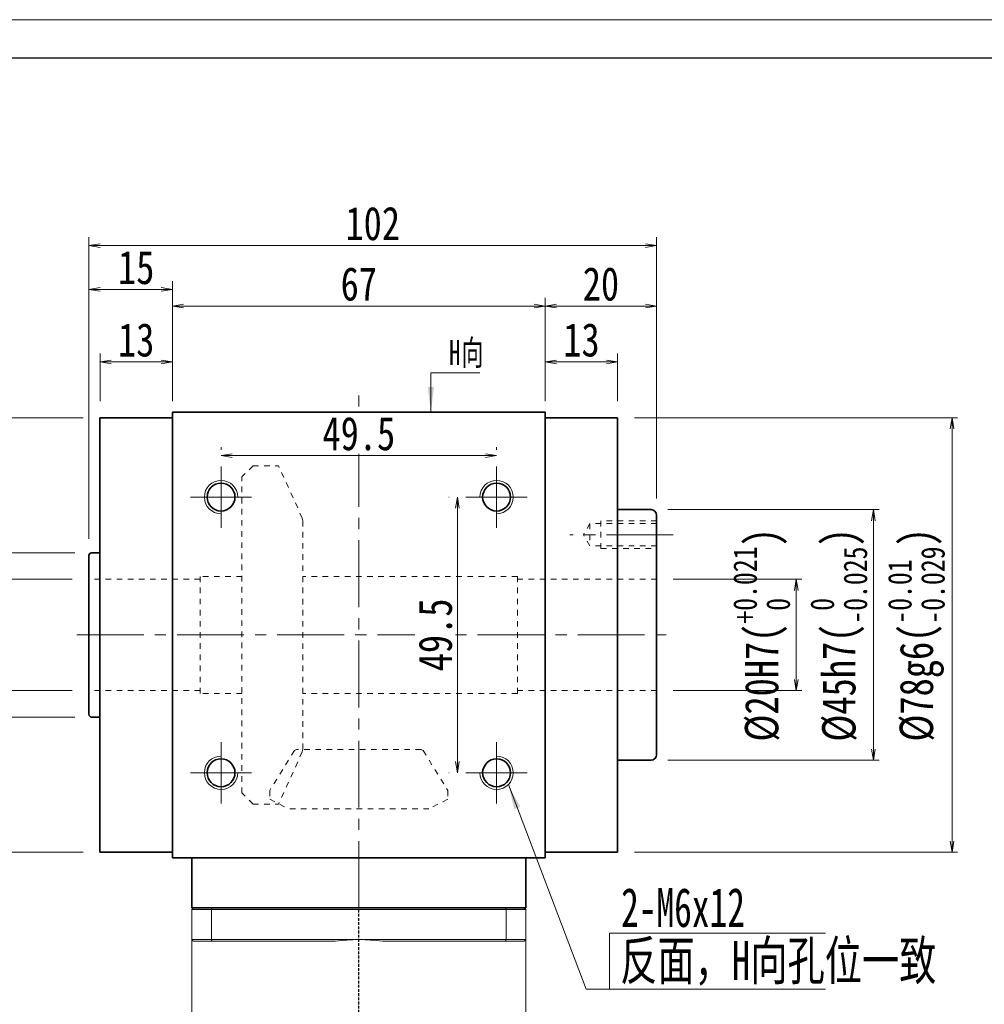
# Model space of a CAD drawing. Header units: millimetres. Extents: x -19 to 570, y -6 to 404.
# Tile 4 of 8: x 82 to 255, y 227 to 404. Entities that reach past the tile are written whole.
import ezdxf

# ---------------------------------------------------------------- set-up
doc = ezdxf.new("R2010")
doc.units = ezdxf.units.MM
for name, pattern in [('DASHED', [0.75, 0.5, -0.25]), ('点画线', [18, 12, -2, 2, -2]), ('虚线', [2, 1, -1])]:
    doc.linetypes.add(name, pattern=pattern)
for name, color, linetype, lineweight in [('EB0_1', 7, 'Continuous', 35), ('中心线层', 1, '点画线', 18), ('图框_外框线', 7, 'Continuous', 18), ('尺寸线层', 3, 'Continuous', 18), ('粗实线层', 7, 'Continuous', 35), ('虚线层_1', 6, '虚线', 18)]:
    doc.layers.add(name, color=color, linetype=linetype, lineweight=lineweight)
doc.styles.add('宋体', font='SimSun.ttf', dxfattribs={"width": 0.8})
doc.styles.add('标准', font='txt', dxfattribs={"width": 0.667})
doc.dimstyles.new('A水平标注$0', dxfattribs={"dimtxt": 3.5, "dimasz": 2, "dimexe": 1.5, "dimexo": 3, "dimgap": 1.1, "dimtad": 1, "dimtoh": 1, "dimdec": 4, "dimdsep": 46, "dimtxsty": '宋体', "dimblk": 'OPEN', "dimcen": 3, "dimclrd": 3, "dimclre": 3, "dimclrt": 6, "dimadec": 0, "dimazin": 0, "dimtm": 1e-09, "dimtfac": 1, "dimtdec": 4, "dimtix": 1, "dimtmove": 0, "dimatfit": 3, "dimldrblk": 'OPEN', "dimfxl": 0, "dimlwd": 13, "dimlwe": 13, "dimarcsym": 0})
doc.dimstyles.new('D直径标注φ25', dxfattribs={"dimtxt": 3.5, "dimasz": 2, "dimexe": 1, "dimexo": 3, "dimtad": 1, "dimtoh": 1, "dimdec": 1, "dimdsep": 46, "dimtxsty": '宋体', "dimblk": 'OPEN', "dimcen": 3, "dimclrd": 3, "dimclre": 3, "dimclrt": 130, "dimadec": 0, "dimazin": 0, "dimtm": 1e-09, "dimtfac": 1, "dimtdec": 1, "dimtmove": 0, "dimatfit": 0, "dimldrblk": 'OPEN', "dimfxl": 0, "dimlwd": 13, "dimlwe": 13, "dimarcsym": 0})

# ---------------------------------------------------------------- blocks, each defined once
blk = doc.blocks.new('_Open')
at = {"color": 0, "linetype": 'ByBlock', "lineweight": -2}
for p, q in [((-1, 0.167), (0, 0)), ((-1, -0.167), (0, 0)), ((0, 0), (-1, 0))]:
    blk.add_line(p, q, dxfattribs=at)
blk = doc.blocks.new('*D10')
at = {"layer": 'Defpoints', "color": 0, "transparency": 16777216}
for p in [(94.2, 303.49), (94.2, 283.49)]:
    blk.add_point(p, dxfattribs=at)
at = {"layer": '尺寸线层', "color": 3, "lineweight": 13, "transparency": 16777216}
for p, q in [((91.2, 303.49), (74.97, 303.49)), ((75.97, 301.49), (75.97, 285.49)), ((91.2, 283.49), (74.97, 283.49))]:
    blk.add_line(p, q, dxfattribs=at)
at = {"layer": '尺寸线层', "color": 3, "lineweight": 13, "transparency": 16777216, "xscale": 2, "yscale": 2, "zscale": 2}
for p, rotation in [((75.97, 303.49), 90), ((75.97, 283.49), 270)]:
    blk.add_blockref('_Open', p, dxfattribs=dict(at, rotation=rotation))
at = {"layer": '尺寸线层', "color": 130, "transparency": 16777216, "insert": (69.73, 293.49), "char_height": 6, "attachment_point": 5, "rotation": 90, "style": '宋体', "bg_fill": 3, "box_fill_scale": 1.1, "bg_fill_color": 256, "bg_fill_true_color": 13158600, "bg_fill_transparency": 0}
blk.add_mtext('{\\A1;\\A1;%%C20H7({\\H0.707107x;\\S+0.021^  0;})}', dxfattribs=at)
at = {"layer": 'Defpoints', "color": 0, "transparency": 16777216}
blk.add_point((75.97, 283.49), dxfattribs=at)
blk = doc.blocks.new('*D11')
at = {"layer": 'Defpoints', "color": 0, "transparency": 16777216}
for p in [(94.7, 308.24), (61.5, 278.74), (94.7, 278.74)]:
    blk.add_point(p, dxfattribs=at)
at = {"layer": '尺寸线层', "color": 3, "lineweight": 13, "transparency": 16777216}
for p, q in [((91.7, 308.24), (60.5, 308.24)), ((61.5, 306.24), (61.5, 280.74)), ((91.7, 278.74), (60.5, 278.74))]:
    blk.add_line(p, q, dxfattribs=at)
at = {"layer": '尺寸线层', "color": 3, "lineweight": 13, "transparency": 16777216, "xscale": 2, "yscale": 2, "zscale": 2}
for p, rotation in [((61.5, 308.24), 90), ((61.5, 278.74), 270)]:
    blk.add_blockref('_Open', p, dxfattribs=dict(at, rotation=rotation))
at = {"layer": '尺寸线层', "color": 130, "transparency": 16777216, "insert": (57.36, 290.56), "char_height": 6, "attachment_point": 5, "rotation": 90, "style": '宋体', "bg_fill": 3, "box_fill_scale": 1.1, "bg_fill_color": 256, "bg_fill_true_color": 13158600, "bg_fill_transparency": 0}
blk.add_mtext('φ29.5', dxfattribs=at)
blk = doc.blocks.new('*D12')
at = {"layer": 'Defpoints', "color": 0, "transparency": 16777216}
for p in [(96.2, 332.49), (51.26, 254.49), (96.2, 254.49)]:
    blk.add_point(p, dxfattribs=at)
at = {"layer": '尺寸线层', "color": 3, "lineweight": 13, "transparency": 16777216}
for p, q in [((93.2, 332.49), (50.26, 332.49)), ((51.26, 330.49), (51.26, 256.49)), ((93.2, 254.49), (50.26, 254.49))]:
    blk.add_line(p, q, dxfattribs=at)
at = {"layer": '尺寸线层', "color": 3, "lineweight": 13, "transparency": 16777216, "xscale": 2, "yscale": 2, "zscale": 2}
for p, rotation in [((51.26, 332.49), 89.99999999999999), ((51.26, 254.49), 270)]:
    blk.add_blockref('_Open', p, dxfattribs=dict(at, rotation=rotation))
at = {"layer": '尺寸线层', "color": 130, "transparency": 16777216, "insert": (44.83, 290.56), "char_height": 6, "attachment_point": 5, "rotation": 90, "style": '宋体', "bg_fill": 3, "box_fill_scale": 1.1, "bg_fill_color": 257, "bg_fill_transparency": 0}
blk.add_mtext('{\\A1;\\A1;%%C78g6({\\H0.707107x;\\S-0.01^ -0.029;})}', dxfattribs=at)
blk = doc.blocks.new('*D13')
at = {"layer": 'Defpoints', "color": 0, "transparency": 16777216}
for p in [(196.2, 303.49), (196.2, 283.49), (221.3, 283.49)]:
    blk.add_point(p, dxfattribs=at)
at = {"layer": '尺寸线层', "color": 3, "lineweight": 13, "transparency": 16777216}
for p, q in [((199.2, 303.49), (222.3, 303.49)), ((221.3, 301.49), (221.3, 285.49)), ((199.2, 283.49), (222.3, 283.49))]:
    blk.add_line(p, q, dxfattribs=at)
at = {"layer": '尺寸线层', "color": 3, "lineweight": 13, "transparency": 16777216, "xscale": 2, "yscale": 2, "zscale": 2}
for p, rotation in [((221.3, 303.49), 90), ((221.3, 283.49), 270)]:
    blk.add_blockref('_Open', p, dxfattribs=dict(at, rotation=rotation))
at = {"layer": '尺寸线层', "color": 130, "transparency": 16777216, "insert": (215.06, 293.49), "char_height": 6, "attachment_point": 5, "rotation": 90, "style": '宋体'}
blk.add_mtext('{\\A1;\\A1;%%C20H7({\\H0.707107x;\\S+0.021^  0;})}', dxfattribs=at)
blk = doc.blocks.new('*D14')
at = {"layer": 'Defpoints', "color": 0, "transparency": 16777216}
for p in [(195.2, 315.99), (195.2, 270.99)]:
    blk.add_point(p, dxfattribs=at)
at = {"layer": '尺寸线层', "color": 3, "lineweight": 13, "transparency": 16777216}
for p, q in [((198.2, 315.99), (236.16, 315.99)), ((235.16, 313.99), (235.16, 272.99)), ((198.2, 270.99), (236.16, 270.99))]:
    blk.add_line(p, q, dxfattribs=at)
at = {"layer": '尺寸线层', "color": 3, "lineweight": 13, "transparency": 16777216, "xscale": 2, "yscale": 2, "zscale": 2}
for p, rotation in [((235.16, 315.99), 90), ((235.16, 270.99), 270)]:
    blk.add_blockref('_Open', p, dxfattribs=dict(at, rotation=rotation))
at = {"layer": '尺寸线层', "color": 130, "transparency": 16777216, "insert": (228.93, 293.48), "char_height": 6, "attachment_point": 5, "rotation": 90, "style": '宋体', "bg_fill": 3, "box_fill_scale": 1.1, "bg_fill_color": 257, "bg_fill_transparency": 0}
blk.add_mtext('{\\A1;\\A1;%%C45h7({\\H0.707107x;\\S 0^ -0.025;})}', dxfattribs=at)
at = {"layer": 'Defpoints', "color": 0, "transparency": 16777216}
blk.add_point((235.16, 270.99), dxfattribs=at)
blk = doc.blocks.new('*D15')
at = {"layer": 'Defpoints', "color": 0, "transparency": 16777216}
for p in [(189.2, 332.49), (189.2, 254.49), (249.29, 254.49)]:
    blk.add_point(p, dxfattribs=at)
at = {"layer": '尺寸线层', "color": 3, "lineweight": 13, "transparency": 16777216}
for p, q in [((192.2, 332.49), (250.29, 332.49)), ((249.29, 330.49), (249.29, 256.49)), ((192.2, 254.49), (250.29, 254.49))]:
    blk.add_line(p, q, dxfattribs=at)
at = {"layer": '尺寸线层', "color": 3, "lineweight": 13, "transparency": 16777216, "xscale": 2, "yscale": 2, "zscale": 2}
for p, rotation in [((249.29, 332.49), 90), ((249.29, 254.49), 270)]:
    blk.add_blockref('_Open', p, dxfattribs=dict(at, rotation=rotation))
at = {"layer": '尺寸线层', "color": 130, "transparency": 16777216, "insert": (242.86, 293.49), "char_height": 6, "attachment_point": 5, "rotation": 90, "style": '宋体', "bg_fill": 3, "box_fill_scale": 1.1, "bg_fill_color": 257, "bg_fill_transparency": 0}
blk.add_mtext('{\\A1;\\A1;%%C78g6({\\H0.707107x;\\S-0.01^ -0.029;})}', dxfattribs=at)
blk = doc.blocks.new('*D16')
at = {"layer": 'Defpoints', "color": 0, "transparency": 16777216}
for p in [(176.2, 352.54), (109.2, 333.49), (176.2, 333.49)]:
    blk.add_point(p, dxfattribs=at)
at = {"layer": '尺寸线层', "color": 3, "lineweight": 13, "transparency": 16777216}
for p, q in [((109.2, 336.49), (109.2, 354.04)), ((176.2, 336.49), (176.2, 354.04)), ((111.2, 352.54), (174.2, 352.54))]:
    blk.add_line(p, q, dxfattribs=at)
at = {"layer": '尺寸线层', "color": 3, "lineweight": 13, "transparency": 16777216, "xscale": 2, "yscale": 2, "zscale": 2}
for p, rotation in [((109.2, 352.54), 179.9999999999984), ((176.2, 352.54), 359.9999999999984)]:
    blk.add_blockref('_Open', p, dxfattribs=dict(at, rotation=rotation))
at = {"layer": '尺寸线层', "color": 6, "transparency": 16777216, "insert": (142.7, 356.48), "char_height": 6, "attachment_point": 5, "style": '宋体', "bg_fill": 3, "box_fill_scale": 1.1, "bg_fill_color": 257, "bg_fill_transparency": 0}
blk.add_mtext('67', dxfattribs=at)
blk = doc.blocks.new('*D17')
at = {"layer": 'Defpoints', "color": 0, "transparency": 16777216}
for p in [(196.2, 352.54), (176.2, 333.49), (196.2, 314.99)]:
    blk.add_point(p, dxfattribs=at)
at = {"layer": '尺寸线层', "color": 3, "lineweight": 13, "transparency": 16777216}
for p, q in [((176.2, 336.49), (176.2, 354.04)), ((196.2, 317.99), (196.2, 354.04)), ((178.2, 352.54), (194.2, 352.54))]:
    blk.add_line(p, q, dxfattribs=at)
at = {"layer": '尺寸线层', "color": 3, "lineweight": 13, "transparency": 16777216, "xscale": 2, "yscale": 2, "zscale": 2}
for p, rotation in [((176.2, 352.54), 179.9999999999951), ((196.2, 352.54), 359.9999999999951)]:
    blk.add_blockref('_Open', p, dxfattribs=dict(at, rotation=rotation))
at = {"layer": '尺寸线层', "color": 6, "transparency": 16777216, "insert": (186.2, 356.48), "char_height": 6, "attachment_point": 5, "style": '宋体', "bg_fill": 3, "box_fill_scale": 1.1, "bg_fill_color": 257, "bg_fill_transparency": 0}
blk.add_mtext('20', dxfattribs=at)
blk = doc.blocks.new('*D18')
at = {"layer": 'Defpoints', "color": 0, "transparency": 16777216}
for p in [(189.2, 342.5), (176.2, 332.49), (189.2, 332.49)]:
    blk.add_point(p, dxfattribs=at)
at = {"layer": '尺寸线层', "color": 3, "lineweight": 13, "transparency": 16777216}
for p, q in [((176.2, 335.49), (176.2, 344)), ((189.2, 335.49), (189.2, 344)), ((178.2, 342.5), (187.2, 342.5))]:
    blk.add_line(p, q, dxfattribs=at)
at = {"layer": '尺寸线层', "color": 3, "lineweight": 13, "transparency": 16777216, "xscale": 2, "yscale": 2, "zscale": 2, "rotation": 180}
blk.add_blockref('_Open', (176.2, 342.5), dxfattribs=at)
at = {"layer": '尺寸线层', "color": 3, "lineweight": 13, "transparency": 16777216, "xscale": 2, "yscale": 2, "zscale": 2}
blk.add_blockref('_Open', (189.2, 342.5), dxfattribs=at)
at = {"layer": '尺寸线层', "color": 6, "transparency": 16777216, "insert": (182.7, 346.43), "char_height": 6, "attachment_point": 5, "style": '宋体', "bg_fill": 3, "box_fill_scale": 1.1, "bg_fill_color": 257, "bg_fill_transparency": 0}
blk.add_mtext('13', dxfattribs=at)
blk = doc.blocks.new('*D19')
at = {"layer": 'Defpoints', "color": 0, "transparency": 16777216}
for p in [(94.2, 355.52), (109.2, 333.49), (94.2, 307.74)]:
    blk.add_point(p, dxfattribs=at)
at = {"layer": '尺寸线层', "color": 3, "lineweight": 13, "transparency": 16777216}
for p, q in [((94.2, 310.74), (94.2, 357.02)), ((107.2, 355.52), (96.2, 355.52)), ((109.2, 336.49), (109.2, 357.02))]:
    blk.add_line(p, q, dxfattribs=at)
at = {"layer": '尺寸线层', "color": 3, "lineweight": 13, "transparency": 16777216, "xscale": 2, "yscale": 2, "zscale": 2, "rotation": 180}
blk.add_blockref('_Open', (94.2, 355.52), dxfattribs=at)
at = {"layer": '尺寸线层', "color": 3, "lineweight": 13, "transparency": 16777216, "xscale": 2, "yscale": 2, "zscale": 2}
blk.add_blockref('_Open', (109.2, 355.52), dxfattribs=at)
at = {"layer": '尺寸线层', "color": 6, "transparency": 16777216, "insert": (102.7, 359.44), "char_height": 6, "attachment_point": 5, "style": '宋体', "bg_fill": 3, "box_fill_scale": 1.1, "bg_fill_color": 257, "bg_fill_transparency": 0}
blk.add_mtext('15', dxfattribs=at)
blk = doc.blocks.new('*D20')
at = {"layer": 'Defpoints', "color": 0, "transparency": 16777216}
for p in [(96.2, 342.5), (96.2, 332.49), (109.2, 332.49)]:
    blk.add_point(p, dxfattribs=at)
at = {"layer": '尺寸线层', "color": 3, "lineweight": 13, "transparency": 16777216}
for p, q in [((96.2, 335.49), (96.2, 344)), ((109.2, 335.49), (109.2, 344)), ((107.2, 342.5), (98.2, 342.5))]:
    blk.add_line(p, q, dxfattribs=at)
at = {"layer": '尺寸线层', "color": 3, "lineweight": 13, "transparency": 16777216, "xscale": 2, "yscale": 2, "zscale": 2, "rotation": 180}
blk.add_blockref('_Open', (96.2, 342.5), dxfattribs=at)
at = {"layer": '尺寸线层', "color": 3, "lineweight": 13, "transparency": 16777216, "xscale": 2, "yscale": 2, "zscale": 2}
blk.add_blockref('_Open', (109.2, 342.5), dxfattribs=at)
at = {"layer": '尺寸线层', "color": 6, "transparency": 16777216, "insert": (102.7, 346.43), "char_height": 6, "attachment_point": 5, "style": '宋体', "bg_fill": 3, "box_fill_scale": 1.1, "bg_fill_color": 257, "bg_fill_transparency": 0}
blk.add_mtext('13', dxfattribs=at)
blk = doc.blocks.new('*D21')
at = {"layer": 'Defpoints', "color": 0, "transparency": 16777216}
for p in [(94.2, 363.4), (196.2, 314.99), (94.2, 307.74)]:
    blk.add_point(p, dxfattribs=at)
at = {"layer": '尺寸线层', "color": 3, "lineweight": 13, "transparency": 16777216}
for p, q in [((94.2, 310.74), (94.2, 364.9)), ((196.2, 317.99), (196.2, 364.9)), ((194.2, 363.4), (96.2, 363.4))]:
    blk.add_line(p, q, dxfattribs=at)
at = {"layer": '尺寸线层', "color": 3, "lineweight": 13, "transparency": 16777216, "xscale": 2, "yscale": 2, "zscale": 2, "rotation": 180}
blk.add_blockref('_Open', (94.2, 363.4), dxfattribs=at)
at = {"layer": '尺寸线层', "color": 3, "lineweight": 13, "transparency": 16777216, "xscale": 2, "yscale": 2, "zscale": 2}
blk.add_blockref('_Open', (196.2, 363.4), dxfattribs=at)
at = {"layer": '尺寸线层', "color": 6, "transparency": 16777216, "insert": (145.2, 367.33), "char_height": 6, "attachment_point": 5, "style": '宋体', "bg_fill": 3, "box_fill_scale": 1.1, "bg_fill_color": 257, "bg_fill_transparency": 0}
blk.add_mtext('102', dxfattribs=at)
blk = doc.blocks.new('*X5')
at = {"layer": '尺寸线层', "linetype": 'Continuous'}
blk.add_hatch(color=0, dxfattribs=at).paths.add_polyline_path([(-1.02, -7.05), (-1.58, -2.55), (-0.46, -2.55)], flags=0)
at = {"layer": '尺寸线层', "color": 0, "linetype": 'Continuous'}
blk.add_line((-1.02, -7.05), (-1.02, 0), dxfattribs=at)
at = {"layer": '尺寸线层', "color": 0}
for p, q in [((-1.02, 0), (0, 0)), ((0, 0), (0, 0)), ((0, 0), (7.75, 0))]:
    blk.add_line(p, q, dxfattribs=at)
at = {"layer": '尺寸线层', "color": 0, "insert": (2.25, 0.9), "char_height": 4.5, "width": 10.9936, "attachment_point": 7, "line_spacing_factor": 1.15057, "style": '标准'}
blk.add_mtext('\\T1.1;H向', dxfattribs=at)
blk = doc.blocks.new('*D22')
at = {"layer": 'Defpoints', "color": 0, "transparency": 16777216}
for p in [(167.45, 325.68), (117.95, 323.74), (167.45, 323.74)]:
    blk.add_point(p, dxfattribs=at)
at = {"layer": '尺寸线层', "color": 3, "lineweight": 13, "transparency": 16777216}
for p, q in [((117.95, 326.74), (117.95, 327.18)), ((167.45, 326.74), (167.45, 327.18)), ((119.95, 325.68), (165.45, 325.68))]:
    blk.add_line(p, q, dxfattribs=at)
at = {"layer": '尺寸线层', "color": 3, "lineweight": 13, "transparency": 16777216, "xscale": 2, "yscale": 2, "zscale": 2, "rotation": 180}
blk.add_blockref('_Open', (117.95, 325.68), dxfattribs=at)
at = {"layer": '尺寸线层', "color": 3, "lineweight": 13, "transparency": 16777216, "xscale": 2, "yscale": 2, "zscale": 2}
blk.add_blockref('_Open', (167.45, 325.68), dxfattribs=at)
at = {"layer": '尺寸线层', "color": 6, "transparency": 16777216, "insert": (142.7, 329.61), "char_height": 6, "attachment_point": 5, "style": '宋体', "bg_fill": 3, "box_fill_scale": 1.1, "bg_fill_color": 257, "bg_fill_transparency": 0}
blk.add_mtext('49.5', dxfattribs=at)
blk = doc.blocks.new('*D23')
at = {"layer": 'Defpoints', "color": 0, "transparency": 16777216}
for p in [(161.95, 318.24), (160.4, 268.74), (161.95, 268.74)]:
    blk.add_point(p, dxfattribs=at)
at = {"layer": '尺寸线层', "color": 3, "lineweight": 13, "transparency": 16777216}
for p, q in [((158.95, 318.24), (158.9, 318.24)), ((160.4, 316.24), (160.4, 270.74)), ((158.95, 268.74), (158.9, 268.74))]:
    blk.add_line(p, q, dxfattribs=at)
at = {"layer": '尺寸线层', "color": 3, "lineweight": 13, "transparency": 16777216, "xscale": 2, "yscale": 2, "zscale": 2}
for p, rotation in [((160.4, 318.24), 90), ((160.4, 268.74), 270)]:
    blk.add_blockref('_Open', p, dxfattribs=dict(at, rotation=rotation))
at = {"layer": '尺寸线层', "color": 6, "transparency": 16777216, "insert": (156.47, 293.49), "char_height": 6, "attachment_point": 5, "rotation": 90, "style": '宋体', "bg_fill": 3, "box_fill_scale": 1.1, "bg_fill_color": 257, "bg_fill_transparency": 0}
blk.add_mtext('49.5', dxfattribs=at)

msp = doc.modelspace()

# ---------------------------------------------------------------- hatches: boundary and pattern name
at = {"layer": '尺寸线层', "linetype": 'Continuous'}
msp.add_hatch(color=0, dxfattribs=at).paths.add_polyline_path([(169.56642, 266.61405), (171.69393, 262.60904), (170.64262, 262.20858)], flags=0)

# ---------------------------------------------------------------- linework, layer by layer
at = {"color": 7, "linetype": 'Continuous', "lineweight": 15}
for p, q in [((112.6951, 244.18537), (116.23758, 244.18537)), ((112.6951, 244.18537), (112.6951, 238.78537)), ((116.35122, 244.48537), (112.9951, 244.48537)), ((116.23758, 238.78537), (116.23758, 244.18537)), ((116.23758, 244.18537), (169.15261, 244.18537)), ((169.03897, 244.48537), (116.35122, 244.48537)), ((172.3951, 244.48537), (169.03897, 244.48537)), ((169.15261, 244.18537), (172.6951, 244.18537)), ((169.15261, 244.18537), (169.15261, 238.78537)), ((172.6951, 238.78537), (172.6951, 244.18537)), ((116.23758, 238.78537), (112.6951, 238.78537)), ((142.6951, 238.78537), (116.23758, 238.78537)), ((169.15261, 238.78537), (142.6951, 238.78537)), ((172.6951, 238.78537), (169.15261, 238.78537)), ((112.9951, 238.48537), (116.35122, 238.48537)), ((116.35122, 238.48537), (138.46307, 238.48537)), ((146.92712, 238.48537), (169.03897, 238.48537)), ((169.03897, 238.48537), (172.3951, 238.48537))]:
    msp.add_line(p, q, dxfattribs=at)
at = {"color": 1, "linetype": 'DASHED'}
msp.add_line((142.6951, 156.66045), (142.6951, 244.48537), dxfattribs=at)
at = {"color": 7, "linetype": 'Continuous', "lineweight": 15}
for start, end in [(90, 98.1096145), (81.8903855, 90)]:
    msp.add_arc((142.6951, 208.78537), 30, start, end, dxfattribs=at)
for points in [[(112.6951, 244.18537), (112.9951, 244.48537)], [(116.23758, 244.18537), (116.35122, 244.48537)], [(169.15261, 244.18537), (169.03897, 244.48537)], [(172.3951, 244.48537), (172.6951, 244.18537)], [(112.6951, 220.43537), (112.6951, 238.78537)], [(112.6951, 238.78537), (112.9951, 238.48537)], [(116.23758, 238.78537), (116.35122, 238.48537)], [(169.03897, 238.48537), (169.15261, 238.78537)], [(172.3951, 238.48537), (172.6951, 238.78537)], [(172.6951, 238.78537), (172.6951, 220.43537)]]:
    msp.add_open_spline(points, degree=1, dxfattribs=at)
at = {"layer": 'EB0_1'}
msp.add_line((172.6951, 244.48537), (112.6951, 244.48537), dxfattribs=at)
at = {"layer": '中心线层'}
for p, q in [((142.6951, 244.48537), (142.6951, 336.48537)), ((199.1951, 311.48537), (180.61033, 311.48537)), ((92.04994, 293.48537), (197.89745, 293.48537)), ((117.9451, 274.23537), (117.9451, 263.23537)), ((167.4451, 274.23537), (167.4451, 263.23537)), ((112.4451, 268.73537), (123.4451, 268.73537)), ((172.9451, 268.73537), (161.9451, 268.73537))]:
    msp.add_line(p, q, dxfattribs=at)
at = {"layer": '尺寸线层', "color": 0, "linetype": 'Continuous'}
msp.add_line((169.56642, 266.61405), (183.5555, 229.88952), dxfattribs=at)
at = {"layer": '尺寸线层', "color": 0}
for p, q in [((187.71541, 239.95566), (226.55775, 239.95566)), ((187.71541, 229.88952), (187.71541, 239.95566)), ((183.5555, 229.88952), (187.71541, 229.88952)), ((187.71541, 229.88952), (226.55775, 229.88952))]:
    msp.add_line(p, q, dxfattribs=at)
at = {"layer": '粗实线层'}
for p, q in [((109.1951, 332.48537), (96.1951, 332.48537)), ((96.1951, 332.48537), (96.1951, 254.48537)), ((109.1951, 333.48537), (109.1951, 253.48537)), ((109.1951, 333.48537), (176.1951, 333.48537)), ((176.1951, 333.48537), (176.1951, 253.48537)), ((176.1951, 332.48537), (189.1951, 332.48537)), ((189.1951, 332.48537), (189.1951, 254.48537)), ((189.1951, 315.98537), (195.1951, 315.98537)), ((196.1951, 271.98537), (196.1951, 314.98537)), ((94.1951, 279.23537), (94.1951, 307.73537)), ((96.1951, 308.23537), (94.6951, 308.23537)), ((96.1951, 278.73537), (94.6951, 278.73537)), ((189.1951, 270.98537), (195.1951, 270.98537)), ((109.1951, 254.48537), (96.1951, 254.48537)), ((109.1951, 253.48537), (176.1951, 253.48537)), ((112.6951, 244.48537), (112.6951, 253.48537)), ((172.6951, 244.48537), (172.6951, 253.48537)), ((176.1951, 254.48537), (189.1951, 254.48537))]:
    msp.add_line(p, q, dxfattribs=at)
for centre in [(117.9451, 268.73537), (167.4451, 268.73537)]:
    msp.add_circle(centre, 2.5, dxfattribs=at)
for centre, radius, start, end in [((195.1951, 314.98537), 1, 0, 90), ((94.6951, 307.73537), 0.5, 89.9999999, 180), ((94.6951, 279.23537), 0.5, 180, 270.0000001), ((195.1951, 271.98537), 1, 270, 0)]:
    msp.add_arc(centre, radius, start, end, dxfattribs=at)
at = {"layer": '粗实线层', "lineweight": 18}
for centre, start, end in [((117.9451, 268.73537), 90, 0), ((167.4451, 268.73537), 180, 90)]:
    msp.add_arc(centre, 3, start, end, dxfattribs=at)
at = {"layer": '虚线层_1', "linetype": '虚线', "lineweight": 18}
for p, q in [((123.6951, 323.86037), (121.6951, 321.86037)), ((123.6951, 323.86037), (128.2751, 323.86037)), ((132.54169, 314.4691), (128.2751, 323.86037)), ((121.6951, 265.11037), (121.6951, 321.86037)), ((132.6451, 313.99149), (132.54169, 314.4691)), ((132.6451, 272.97925), (132.6451, 313.99149)), ((184.1951, 313.48537), (183.04039, 311.48537)), ((196.1951, 313.48537), (184.1951, 313.48537)), ((184.1951, 313.48537), (184.1951, 309.48537)), ((185.1951, 313.48537), (189.1951, 313.48537)), ((196.1951, 313.98537), (186.1951, 313.98537)), ((186.1951, 313.98537), (186.1951, 308.98537)), ((184.1951, 309.48537), (183.04039, 311.48537)), ((196.1951, 309.48537), (184.1951, 309.48537)), ((186.1951, 308.98537), (196.1951, 308.98537)), ((114.1951, 303.48537), (94.1951, 303.48537)), ((114.1951, 282.98537), (114.1951, 303.98537)), ((121.6951, 303.98537), (114.1951, 303.98537)), ((171.1951, 303.98537), (132.6451, 303.98537)), ((171.1951, 282.98537), (171.1951, 303.98537)), ((196.1951, 303.48537), (171.1951, 303.48537)), ((114.1951, 283.48537), (94.1951, 283.48537)), ((121.6951, 282.98537), (114.1951, 282.98537)), ((171.1951, 282.98537), (132.6451, 282.98537)), ((196.1951, 283.48537), (171.1951, 283.48537)), ((131.1213, 272.72271), (126.6851, 265.54465)), ((132.54169, 272.50164), (128.2751, 263.11037)), ((131.50273, 272.93537), (131.1213, 272.72271)), ((153.88746, 272.93537), (131.50273, 272.93537)), ((132.54169, 272.50164), (132.6451, 272.97925)), ((154.26889, 272.72271), (153.88746, 272.93537)), ((154.26889, 272.72271), (158.7051, 265.54465)), ((126.6851, 265.54465), (126.6851, 263.9883)), ((158.7051, 265.54465), (158.7051, 263.9883)), ((123.6951, 263.11037), (121.6951, 265.11037)), ((126.6851, 263.9883), (130.09498, 262.28537)), ((158.7051, 263.9883), (155.29521, 262.28537)), ((123.6951, 263.11037), (128.2751, 263.11037)), ((155.29521, 262.28537), (130.09498, 262.28537))]:
    msp.add_line(p, q, dxfattribs=at)

# ---------------------------------------------------------------- texts
at = {"layer": '尺寸线层', "color": 0}
for s, style, width, p in [('2-M6x12', '标准', 0.667, (189.8282, 241.06451)), ('反面，H向孔位一致', '宋体', 0.7, (189.65668, 231.53524))]:
    msp.add_text(s, height=7, dxfattribs=dict(at, style=style, width=width)).set_placement(p)

# ---------------------------------------------------------------- dimensions: what is measured, and where the dimension line sits
at = {"layer": '尺寸线层'}
dim = msp.add_linear_dim(base=(221.29578, 283.48537), p1=(196.1951, 303.48537), p2=(196.1951, 283.48537), angle=270, text='{\\A1;\\A1;%%C20H7({\\H0.707107x;\\S+0.021^  0;})}', dimstyle='D直径标注φ25', override={"dimtxt": 6, "dimgap": 1, "dimpost": 'φ<>', "dimtp": 0.021, "dimtm": 0, "dimtdec": 3, "dimtfill": 0}, dxfattribs=at)
dim.commit()
dim.dimension.update_dxf_attribs({"geometry": '*D13', "text_midpoint": (221.29578, 293.48537), "dimtype": 160})

# ---------------------------------------------------------------- next in the draw order: dimensions: what is measured, and where the dimension line sits
dim = msp.add_linear_dim(base=(176.1951, 352.5445), p1=(109.1951, 333.48537), p2=(176.1951, 333.48537), dimstyle='A水平标注$0', override={"dimtxt": 6, "dimgap": 1, "dimblk": 'Open', "dimtfill": 1, "dimtfillclr": 256}, dxfattribs=at)
dim.commit()
dim.dimension.update_dxf_attribs({"geometry": '*D16', "text_midpoint": (142.6951, 356.47746)})
for base, p1, p2, text, override, picture, middle in [((75.96844, 283.48537), (94.1951, 303.48537), (94.1951, 283.48537), '{\\A1;\\A1;%%C20H7({\\H0.707107x;\\S+0.021^  0;})}', {"dimtxt": 6, "dimgap": 1, "dimpost": 'φ<>', "dimtp": 0.021, "dimtm": 0, "dimtdec": 3}, '*D10', (75.96844, 293.48537)), ((235.15535, 270.98537), (195.1951, 315.98537), (195.1951, 270.98537), '{\\A1;\\A1;%%C45h7({\\H0.707107x;\\S 0^ -0.025;})}', {"dimtxt": 6, "dimgap": 1, "dimpost": 'φ<>', "dimtp": 0, "dimtm": 0.025, "dimtdec": 3, "dimtzin": 8}, '*D14', (235.15535, 293.47657))]:
    dim = msp.add_linear_dim(base=base, p1=p1, p2=p2, angle=270, text=text, dimstyle='D直径标注φ25', override=override, dxfattribs=at)
    dim.commit()
    dim.dimension.update_dxf_attribs({"geometry": picture, "text_midpoint": middle, "dimtype": 160})

# ---------------------------------------------------------------- next in the draw order: dimensions: what is measured, and where the dimension line sits
dim = msp.add_linear_dim(base=(249.28764, 254.48537), p1=(189.1951, 332.48537), p2=(189.1951, 254.48537), angle=270, text='{\\A1;\\A1;%%C78g6({\\H0.707107x;\\S-0.01^ -0.029;})}', dimstyle='D直径标注φ25', override={"dimtxt": 6, "dimgap": 1, "dimpost": 'φ<>', "dimtp": -0.01, "dimtm": 0.029, "dimtdec": 3, "dimtzin": 8}, dxfattribs=at)
dim.commit()
dim.dimension.update_dxf_attribs({"geometry": '*D15', "text_midpoint": (249.28764, 293.48537), "dimtype": 160})
dim = msp.add_linear_dim(base=(61.49678, 278.73537), p1=(94.6951, 308.23537), p2=(94.6951, 278.73537), angle=270, dimstyle='D直径标注φ25', override={"dimtxt": 6, "dimgap": 1, "dimpost": 'φ<>'}, dxfattribs=at)
dim.commit()
dim.dimension.update_dxf_attribs({"geometry": '*D11', "text_midpoint": (61.49678, 290.56397), "dimtype": 160})

# ---------------------------------------------------------------- next in the draw order: dimensions: what is measured, and where the dimension line sits
dim = msp.add_linear_dim(base=(196.1951, 352.5445), p1=(176.1951, 333.48537), p2=(196.1951, 314.98537), dimstyle='A水平标注$0', override={"dimtxt": 6, "dimgap": 1, "dimblk": 'Open', "dimtfill": 1, "dimtfillclr": 256}, dxfattribs=at)
dim.commit()
dim.dimension.update_dxf_attribs({"geometry": '*D17', "text_midpoint": (186.1951, 356.47746)})
dim = msp.add_linear_dim(base=(51.25934, 254.48537), p1=(96.1951, 332.48537), p2=(96.1951, 254.48537), angle=270, text='{\\A1;\\A1;%%C78g6({\\H0.707107x;\\S-0.01^ -0.029;})}', dimstyle='D直径标注φ25', override={"dimtxt": 6, "dimgap": 1, "dimpost": 'φ<>', "dimtp": -0.01, "dimtm": 0.029, "dimtdec": 3, "dimtzin": 8}, dxfattribs=at)
dim.commit()
dim.dimension.update_dxf_attribs({"geometry": '*D12', "text_midpoint": (51.25934, 290.56397), "dimtype": 160})

# ---------------------------------------------------------------- next in the draw order: dimensions: what is measured, and where the dimension line sits
dim = msp.add_linear_dim(base=(94.1951, 355.52017), p1=(109.1951, 333.48537), p2=(94.1951, 307.73537), dimstyle='A水平标注$0', override={"dimtxt": 6, "dimgap": 1, "dimblk": 'Open', "dimtfill": 1, "dimtfillclr": 256}, dxfattribs=at)
dim.commit()
dim.dimension.update_dxf_attribs({"geometry": '*D19', "text_midpoint": (102.6951, 355.52017), "dimtype": 160})
dim = msp.add_linear_dim(base=(189.1951, 342.50181), p1=(176.1951, 332.48537), p2=(189.1951, 332.48537), angle=0, dimstyle='A水平标注$0', override={"dimtxt": 6, "dimgap": 1, "dimblk": 'Open', "dimtfill": 1, "dimtfillclr": 256}, dxfattribs=at)
dim.commit()
dim.dimension.update_dxf_attribs({"geometry": '*D18', "text_midpoint": (182.6951, 346.43477)})

# ---------------------------------------------------------------- next in the draw order: dimensions: what is measured, and where the dimension line sits
dim = msp.add_linear_dim(base=(96.1951, 342.50181), p1=(109.1951, 332.48537), p2=(96.1951, 332.48537), dimstyle='A水平标注$0', override={"dimtxt": 6, "dimgap": 1, "dimblk": 'Open', "dimtfill": 1, "dimtfillclr": 256}, dxfattribs=at)
dim.commit()
dim.dimension.update_dxf_attribs({"geometry": '*D20', "text_midpoint": (102.6951, 346.43477)})

# ---------------------------------------------------------------- next in the draw order: dimensions: what is measured, and where the dimension line sits
dim = msp.add_linear_dim(base=(94.1951, 363.39717), p1=(196.1951, 314.98537), p2=(94.1951, 307.73537), dimstyle='A水平标注$0', override={"dimtxt": 6, "dimgap": 1, "dimblk": 'Open', "dimtfill": 1, "dimtfillclr": 256}, dxfattribs=at)
dim.commit()
dim.dimension.update_dxf_attribs({"geometry": '*D21', "text_midpoint": (145.1951, 367.33013)})

# ---------------------------------------------------------------- next in the draw order: linework, layer by layer
at = {"layer": '中心线层'}
for p, q in [((117.9451, 312.73537), (117.9451, 323.73537)), ((167.4451, 312.73537), (167.4451, 323.73537)), ((112.4451, 318.23537), (123.4451, 318.23537)), ((172.9451, 318.23537), (161.9451, 318.23537))]:
    msp.add_line(p, q, dxfattribs=at)
at = {"layer": '粗实线层'}
for centre in [(117.9451, 318.23537), (167.4451, 318.23537)]:
    msp.add_circle(centre, 2.5, dxfattribs=at)
at = {"layer": '粗实线层', "lineweight": 18}
for centre, start, end in [((117.9451, 318.23537), 0, 270), ((167.4451, 318.23537), 270, 180)]:
    msp.add_arc(centre, 3, start, end, dxfattribs=at)

# ---------------------------------------------------------------- next in the draw order: block references
at = {"layer": '尺寸线层'}
msp.add_blockref('*X5', (156.66548, 340.53681), dxfattribs=at)

# ---------------------------------------------------------------- next in the draw order: dimensions: what is measured, and where the dimension line sits
dim = msp.add_linear_dim(base=(167.4451, 325.67704), p1=(117.9451, 323.73537), p2=(167.4451, 323.73537), dimstyle='A水平标注$0', override={"dimtxt": 6, "dimgap": 1, "dimblk": 'Open', "dimtfill": 1, "dimtfillclr": 256}, dxfattribs=at)
dim.commit()
dim.dimension.update_dxf_attribs({"geometry": '*D22', "text_midpoint": (142.6951, 329.61)})
dim = msp.add_linear_dim(base=(160.40317, 268.73537), p1=(161.9451, 318.23537), p2=(161.9451, 268.73537), angle=270, dimstyle='A水平标注$0', override={"dimtxt": 6, "dimgap": 1, "dimblk": 'Open', "dimtfill": 1, "dimtfillclr": 256}, dxfattribs=at)
dim.commit()
dim.dimension.update_dxf_attribs({"geometry": '*D23', "text_midpoint": (156.47021, 293.48537)})

# ---------------------------------------------------------------- next in the draw order: linework, layer by layer
at = {"layer": '图框_外框线', "color": 3}
msp.add_lwpolyline([(-16.33436, -5.79778), (563.11297, -5.79778), (563.11297, 403.95427), (-16.33436, 403.95427)], close=True, dxfattribs=at)
at = {"layer": '图框_外框线', "color": 3, "lineweight": 25}
msp.add_lwpolyline([(18.15655, 1.1004), (556.21479, 1.1004), (556.21479, 397.05608), (18.15655, 397.05608)], close=True, dxfattribs=at)

doc.saveas('drawing.dxf')
